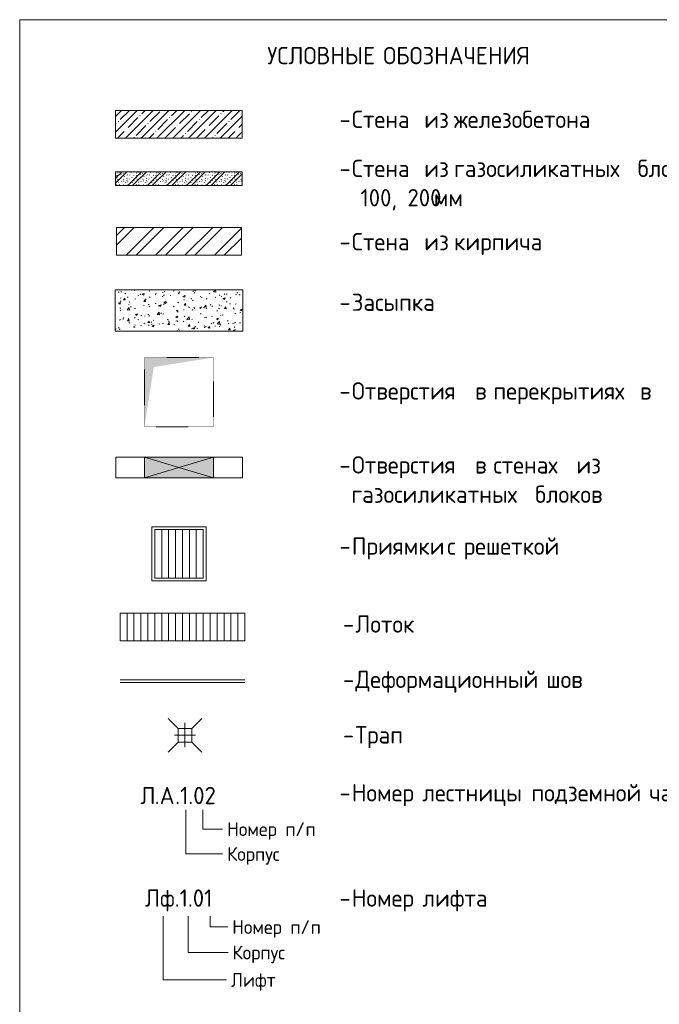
# Model space of a CAD drawing. Header units: millimetres. Extents: x 86102 to 162330, y -10965 to 131946.
# Tile 2 of 52: x 154809 to 159426, y -3391 to 3715. Entities that reach past the tile are written whole.
import ezdxf

# ---------------------------------------------------------------- set-up
doc = ezdxf.new("R2010")
doc.units = ezdxf.units.MM
doc.linetypes.add('2_Пунктир_ 0_6 мм', pattern=[1.2, 0.6, -0.6])
for name, color, linetype, lineweight in [('A-DETL', 7, 'Continuous', 25), ('A-DETL-GENF', 7, 'Continuous', 13), ('A-DETL-THIN', 7, 'Continuous', 5), ('A-GLAZ', 7, 'Continuous', 13), ('A-WALL', 7, 'Continuous', 13), ('A-WALL-PATT', 7, 'Continuous', 13), ('G-ANNO-TEXT', 7, 'Continuous', 5)]:
    doc.layers.add(name, color=color, linetype=linetype, lineweight=lineweight)
doc.styles.add('GOST Common', font='GOST_Common.ttf', dxfattribs={"height": 100})
doc.styles.add('GOST Common_4', font='GOST_Common.ttf', dxfattribs={"height": 125})

# ---------------------------------------------------------------- blocks, each defined once
blk = doc.blocks.new('Family - ___-2855987-Условные обозначения Маркировочные планы_вертикаль')
at = {"layer": 'A-WALL-PATT', "lineweight": 5}
h = blk.add_hatch(dxfattribs=at)
h.set_pattern_fill('FP_6', color=256, style=0, pattern_type=2)
h.set_pattern_definition([(45, (0, 0), (-57.0246, 57.0246), []), (45, (57.025, 0), (-57.0246, 57.0246), [100.806, -20.161, 1.676, -18.485])])
h.paths.add_polyline_path([(3841.9, 2859.7), (3841.9, 3059.7), (2927.5, 3059.7), (2927.5, 2859.7)])
at = {"layer": 'A-WALL'}
for p, q in [((3841.9, 3059.7), (2927.5, 3059.7)), ((2927.5, 3059.7), (2927.5, 2859.7)), ((3841.9, 2859.7), (3841.9, 3059.7)), ((2927.5, 2859.7), (3841.9, 2859.7))]:
    blk.add_line(p, q, dxfattribs=at)
blk = doc.blocks.new('Family - ___-2855989-Условные обозначения Маркировочные планы_вертикаль')
at = {"layer": 'A-WALL-PATT', "lineweight": 5}
h = blk.add_hatch(dxfattribs=at)
h.set_pattern_fill('FP_7', color=256, style=0, pattern_type=2)
h.set_pattern_definition([(135, (75.14, 94.32), (-141.4214, 1e-14), [2.5, -197.5]), (135, (87.45, 118.68), (-141.4214, 1e-14), [2.5, -197.5]), (135, (105.98, 118.27), (-141.4214, 1e-14), [2.5, -197.5]), (135, (57.48, 111.98), (-141.4214, 1e-14), [2.5, -197.5]), (135, (38.77, 111.98), (-141.4214, 1e-14), [2.5, -197.5]), (135, (28.72, 92.26), (-141.4214, 1e-14), [2.5, -197.5]), (135, (33.11, 71.45), (-141.4214, 1e-14), [2.5, -197.5]), (135, (53.67, 80.5), (-141.4214, 1e-14), [2.5, -197.5]), (135, (49.54, 65.47), (-141.4214, 1e-14), [2.5, -197.5]), (135, (11.3, 68.23), (-141.4214, 1e-14), [2.5, -197.5]), (135, (10.58, 84.04), (-141.4214, 1e-14), [2.5, -197.5]), (135, (23.07, 48.06), (-141.4214, 1e-14), [2.5, -197.5]), (135, (1.77, 37.3), (-141.4214, 1e-14), [2.5, -197.5]), (135, (20.15, 23.78), (-141.4214, 1e-14), [2.5, -197.5]), (135, (19.88, 9.23), (-141.4214, 1e-14), [2.5, -197.5]), (135, (38.47, 18.64), (-141.4214, 1e-14), [2.5, -197.5]), (135, (57.09, 31.2), (-141.4214, 1e-14), [2.5, -197.5]), (135, (69.94, 45.09), (-141.4214, 1e-14), [2.5, -197.5]), (135, (70.72, 7.91), (-141.4214, 1e-14), [2.5, -197.5]), (135, (94.34, 13.36), (-141.4214, 1e-14), [2.5, -197.5]), (135, (88.07, 25.68), (-141.4214, 1e-14), [2.5, -197.5]), (135, (88.51, 0), (-141.4214, 1e-14), [2.5, -197.5]), (135, (138.31, 4.11), (-141.4214, 1e-14), [2.5, -197.5]), (135, (135.6, 15.86), (-141.4214, 1e-14), [2.5, -197.5]), (135, (134.14, 59.83), (-141.4214, 1e-14), [2.5, -197.5]), (135, (118.96, 50.98), (-141.4214, 1e-14), [2.5, -197.5]), (135, (118.96, 79.14), (-141.4214, 1e-14), [2.5, -197.5]), (135, (130.2, 102.18), (-141.4214, 1e-14), [2.5, -197.5]), (135, (137.77, 117.7), (-141.4214, 1e-14), [2.5, -197.5]), (135, (58.81, 134.48), (-141.4214, 1e-14), [2.5, -197.5]), (135, (101.81, 136.91), (-141.4214, 1e-14), [2.5, -197.5]), (135, (23.62, 139.65), (-141.4214, 1e-14), [2.5, -197.5]), (135, (11.6, 133.08), (-141.4214, 1e-14), [2.5, -197.5]), (135, (21.39, 116.26), (-141.4214, 1e-14), [2.5, -197.5]), (135, (88.88, 45.28), (-141.4214, 1e-14), [2.5, -197.5]), (135, (90.56, 60.9), (-141.4214, 1e-14), [2.5, -197.5]), (135, (103.36, 86.03), (-141.4214, 1e-14), [2.5, -197.5]), (135, (71.57, 68.31), (-141.4214, 1e-14), [2.5, -197.5]), (135, (105.76, 65.93), (-141.4214, 1e-14), [2.5, -197.5]), (135, (40.73, 47.55), (-141.4214, 1e-14), [2.5, -197.5]), (135, (117.56, 30.23), (-141.4214, 1e-14), [2.5, -197.5]), (135, (121.12, 2.44), (-141.4214, 1e-14), [2.5, -197.5]), (45, (0, 53.03), (-141.4214, 0), []), (45, (53.03, 0), (-141.4214, 0), []), (45, (88.39, 0), (-141.4214, 0), []), (45, (0, 88.39), (-141.4214, 0), [])])
h.paths.add_polyline_path([(3841.7, 2517.7), (3841.7, 2617.7), (2927.3, 2617.7), (2927.3, 2517.7)])
at = {"layer": 'A-WALL'}
for p, q in [((3841.7, 2617.7), (2927.3, 2617.7)), ((2927.3, 2617.7), (2927.3, 2517.7)), ((3841.7, 2517.7), (3841.7, 2617.7)), ((2927.3, 2517.7), (3841.7, 2517.7))]:
    blk.add_line(p, q, dxfattribs=at)
blk = doc.blocks.new('Family - ___-2855993-Условные обозначения Маркировочные планы_вертикаль')
at = {"layer": 'A-DETL-GENF', "true_color": 0x808080}
h = blk.add_hatch(color=8, dxfattribs=at)
h.paths.add_polyline_path([(3385.4, 408.2), (3635.4, 408.2), (3385.4, 483), (3135.8, 408.2)])
h.paths.add_polyline_path([(3635.4, 558.2), (3135.8, 558.2), (3385.8, 483.3)])
h.paths.add_polyline_path([(3635.4, 408.2), (3635.8, 408.2), (3635.4, 558.2)])
at = {"layer": 'A-DETL-GENF'}
for p, q in [((3635.8, 558.2), (3135.8, 558.2)), ((3635.8, 408.2), (3635.8, 558.2)), ((3135.8, 408.2), (3635.8, 408.2))]:
    blk.add_line(p, q, dxfattribs=at)
at = {"layer": 'A-GLAZ'}
blk.add_line((3635.8, 558.2), (3635.8, 408.2), dxfattribs=at)
at = {"layer": 'A-WALL'}
for p, q in [((3135.8, 558.2), (2928.6, 558.2)), ((2928.6, 558.2), (2928.6, 408.2)), ((3635.8, 558.2), (3135.8, 558.2)), ((3843, 558.2), (3635.8, 558.2)), ((3843, 408.2), (3843, 558.2)), ((2928.6, 408.2), (3135.8, 408.2)), ((3135.8, 408.2), (3635.8, 408.2)), ((3635.8, 408.2), (3843, 408.2))]:
    blk.add_line(p, q, dxfattribs=at)

msp = doc.modelspace()

# ---------------------------------------------------------------- hatches: boundary and pattern name
at = {"layer": 'A-DETL-GENF', "lineweight": 5}
h = msp.add_hatch(dxfattribs=at)
h.set_pattern_fill('FP_9', color=256, style=0, pattern_type=2)
h.set_pattern_definition([(45, (152572.92, 0), (-106.066, 106.066), []), (45, (152572.92, 70.7), (-106.066, 106.066), [])])
h.paths.add_polyline_path([(156408.531149, 2014.667897), (156408.531149, 2214.667897), (155508.531149, 2214.667897), (155508.531149, 2014.667897)])
h = msp.add_hatch(dxfattribs=at)
h.set_pattern_fill('FP_8', color=256, style=0, pattern_type=2)
h.set_pattern_definition([(50, (152572.92, 0), (145.7474, -12.7507), [15.24, -167.64]), (355, (152572.92, 0), (-28.194, 152.846), [12.192, -134.112]), (100.451, (152585.07, -1.06), (117.554, 140.0937), [12.952, -142.472]), (46.184, (152572.92, 40.64), (216.8635, -33.634), [22.86, -251.46]), (96.636, (152591, 37.84), (189.922, 197.942), [19.428, -213.708]), (351.184, (152572.92, 40.64), (189.925, 197.94), [18.288, -201.168]), (21, (152593.24, 30.48), (121.292, -81.8118), [15.24, -167.64]), (326, (152593.24, 30.48), (49.442, 147.3507), [12.192, -134.112]), (71.451, (152603.35, 23.66), (170.734, 65.5375), [12.952, -142.472]), (37.5, (152572.92, 0), (2.47086, 67.64346), [6.706, -125.781, 6.706, -129.438, -134.62]), (37.5, (152572.92, 0), (2.47086, 67.64346), [-268.63, 6.706, -127.914]), (7.5, (152572.92, 0), (53.4554, 80.144), [6.706, -70.917, 6.706, -122.733, -51.308]), (7.5, (152572.92, 0), (53.4554, 80.144), [-207.061, 6.706, -44.602]), (327.5, (152527.61, 0), (108.4723, -4.58285), [6.706, -44.094, 6.706, -151.79, -210.312]), (327.5, (152527.61, 0), (108.4723, -4.58285), [-209.296, 6.706, -203.606]), (317.5, (152507.29, 0), (118.503, 20.3417), [6.706, -59.334, 6.706, -98.552, -149.352]), (317.5, (152507.29, 0), (118.503, 20.3417), [-171.298, 6.706, -142.646])])
h.paths.add_polyline_path([(156418.531149, 1466.191472), (156418.531149, 1766.191472), (155498.531149, 1766.191472), (155498.531149, 1466.191472)])
at = {"layer": 'A-DETL-GENF', "true_color": 0x808080}
for points in [[(155708.531149, 776.55891), (155776.895517, 1208.194542), (156208.531149, 1276.55891), (155708.531149, 1276.55891)], [(155708.737242, 408.171622), (155958.325056, 483.295277), (155708.737242, 558.171622)], [(156208.325056, 408.171622), (156208.325056, 558.171622), (155958.325056, 483.171622)]]:
    msp.add_hatch(color=8, dxfattribs=at).paths.add_polyline_path(points)

# ---------------------------------------------------------------- linework, layer by layer
at = {"layer": 'A-DETL', "lineweight": 13}
for p, q in [((156408.531149, 2214.667897), (155508.531149, 2214.667897)), ((155508.531149, 2214.667897), (155508.531149, 2014.667897)), ((156408.531149, 2014.667897), (156408.531149, 2214.667897)), ((155508.531149, 2014.667897), (156408.531149, 2014.667897))]:
    msp.add_line(p, q, dxfattribs=at)
at = {"layer": 'A-DETL', "lineweight": 5}
for p, q in [((156418.531149, 1766.191472), (155498.531149, 1766.191472)), ((155498.531149, 1766.191472), (155498.531149, 1466.191472)), ((156418.531149, 1466.191472), (156418.531149, 1766.191472)), ((155498.531149, 1466.191472), (156418.531149, 1466.191472)), ((155958.531149, 483.23345), (155708.737242, 558.171622)), ((155708.737242, 558.171622), (155708.737242, 408.171622)), ((156208.325056, 558.171622), (155958.325056, 483.171622)), ((156208.325056, 408.171622), (156208.325056, 558.171622)), ((155708.737242, 408.171622), (155958.531149, 483.109794)), ((155958.325056, 483.171622), (156208.325056, 408.171622)), ((156153.531149, 55.39154), (155763.531149, 55.39154)), ((155763.531149, -334.60846), (155763.531149, 55.39154)), ((155783.531149, -314.60846), (155783.531149, 35.39154)), ((156133.531149, 35.39154), (155783.531149, 35.39154)), ((156133.531149, -314.60846), (156133.531149, 35.39154)), ((156153.531149, -334.60846), (156153.531149, 55.39154)), ((156153.531149, -334.60846), (155763.531149, -334.60846)), ((156133.531149, -314.60846), (155783.531149, -314.60846)), ((155533.531149, -769.16998), (155533.531149, -569.16998)), ((156433.531149, -569.16998), (155533.531149, -569.16998)), ((155583.531149, -769.16998), (155583.531149, -569.16998)), ((155633.531149, -769.16998), (155633.531149, -569.16998)), ((155683.531149, -769.16998), (155683.531149, -569.16998)), ((155733.531149, -769.16998), (155733.531149, -569.16998)), ((155783.531149, -769.16998), (155783.531149, -569.16998)), ((155833.531149, -769.16998), (155833.531149, -569.16998)), ((155883.531149, -769.16998), (155883.531149, -569.16998)), ((155933.531149, -769.16998), (155933.531149, -569.16998)), ((155983.531149, -769.16998), (155983.531149, -569.16998)), ((156033.531149, -769.16998), (156033.531149, -569.16998)), ((156083.531149, -769.16998), (156083.531149, -569.16998)), ((156133.531149, -769.16998), (156133.531149, -569.16998)), ((156183.531149, -769.16998), (156183.531149, -569.16998)), ((156233.531149, -769.16998), (156233.531149, -569.16998)), ((156283.531149, -769.16998), (156283.531149, -569.16998)), ((156333.531149, -769.16998), (156333.531149, -569.16998)), ((156383.531149, -769.16998), (156383.531149, -569.16998)), ((156433.531149, -769.16998), (156433.531149, -569.16998)), ((156433.531149, -769.16998), (155533.531149, -769.16998))]:
    msp.add_line(p, q, dxfattribs=at)
at = {"layer": 'A-DETL', "linetype": '2_Пунктир_ 0_6 мм', "lineweight": 5}
for p, q in [((155708.531149, 1276.55891), (155708.531149, 776.55891)), ((156208.531149, 1276.55891), (155708.531149, 1276.55891)), ((156208.531149, 776.55891), (156208.531149, 1276.55891)), ((155708.531149, 776.55891), (156208.531149, 776.55891))]:
    msp.add_line(p, q, dxfattribs=at)
at = {"layer": 'A-DETL', "color": 252, "lineweight": 5, "true_color": 0x888888}
for p, q in [((155833.531149, -314.60846), (155833.531149, 35.39154)), ((155883.531149, -314.60846), (155883.531149, 35.39154)), ((155933.531149, -314.60846), (155933.531149, 35.39154)), ((155983.531149, -314.60846), (155983.531149, 35.39154)), ((156033.531149, -314.60846), (156033.531149, 35.39154)), ((156083.531149, -314.60846), (156083.531149, 35.39154))]:
    msp.add_line(p, q, dxfattribs=at)
at = {"layer": 'A-DETL-THIN'}
for p, q in [((154808.531149, 3714.667897), (154808.531149, -10965.332103)), ((154808.531149, 3714.667897), (160308.531149, 3714.667897)), ((155533.531149, -1049.16998), (156433.531149, -1049.16998)), ((155533.531149, -1069.16998), (156433.531149, -1069.16998)), ((155951.648253, -1399.652732), (155880.937575, -1328.942054)), ((156051.648253, -1399.652732), (156122.358931, -1328.942054)), ((155951.648253, -1399.652732), (155951.648253, -1499.652732)), ((156051.648253, -1399.652732), (155951.648253, -1399.652732)), ((156001.648253, -1359.652732), (156001.648253, -1534.652732)), ((156051.648253, -1499.652732), (156051.648253, -1399.652732)), ((155926.648253, -1449.652732), (156076.648253, -1449.652732)), ((155951.648253, -1499.652732), (155880.937575, -1570.36341)), ((155951.648253, -1499.652732), (156051.648253, -1499.652732)), ((156051.648253, -1499.652732), (156122.358931, -1570.36341))]:
    msp.add_line(p, q, dxfattribs=at)
at = {"layer": 'G-ANNO-TEXT'}
for p, q in [((156006.756499, -1987.417426), (156006.756499, -2306.361121)), ((156129.864622, -1986.800266), (156129.864622, -2126.993394)), ((156129.864622, -2126.993394), (156253.739929, -2126.993394)), ((156253.739929, -2126.993394), (156273.583679, -2126.993394)), ((156006.756499, -2306.361121), (156270.342517, -2306.361121)), ((156270.342517, -2306.361121), (156273.649809, -2306.361121)), ((155844.064656, -2754.6133), (155844.064656, -3215.221794)), ((156024.064656, -2754.6133), (156024.064656, -3017.478564)), ((156184.064656, -2754.6133), (156184.064656, -2833.220862)), ((156184.064656, -2833.220862), (156293.800717, -2833.220862)), ((156293.800717, -2833.220862), (156310.337175, -2833.220862)), ((156024.064656, -3017.478564), (156309.457397, -3017.478564)), ((156309.457397, -3017.478564), (156312.764688, -3017.478564)), ((155844.064656, -3215.221794), (156244.967201, -3215.221794)), ((156244.967201, -3215.221794), (156301.191159, -3215.221794))]:
    msp.add_line(p, q, dxfattribs=at)

# ---------------------------------------------------------------- block references
at = {"lineweight": 13}
for name in ['Family - ___-2855987-Условные обозначения Маркировочные планы_вертикаль', 'Family - ___-2855989-Условные обозначения Маркировочные планы_вертикаль', 'Family - ___-2855993-Условные обозначения Маркировочные планы_вертикаль']:
    msp.add_blockref(name, (152572.922293, 0), dxfattribs=at)

# ---------------------------------------------------------------- texts
at = {"layer": 'G-ANNO-TEXT', "attachment_point": 1}
for s, insert, char_height, width, style in [('УСЛОВНЫЕ', (156596.131541, 3518.144157), 125, 962.025, 'GOST Common_4'), ('\\fGOST Common|b0|i0|c204|p34|; ', (157389.881541, 3518.144157), 125, 52.1096875, 'GOST Common_4'), ('ОБОЗНАЧЕНИЯ', (157432.876333, 3518.144157), 125, 1322.784375, 'GOST Common_4'), ('Стена', (157206.137211, 3058.144157), 125, 581.2234375, 'GOST Common_4'), ('\\fGOST Common|b0|i0|c204|p34|; ', (157685.694502, 3058.144157), 125, 52.1096875, 'GOST Common_4'), ('\\fGOST Common|b0|i0|c204|p34|; ', (157900.668461, 3058.144157), 125, 52.1096875, 'GOST Common_4'), ('железобетона', (157943.663252, 3058.144157), 125, 1358.8603125, 'GOST Common_4'), ('\\fGOST Common|b0|i0|c204|p34|;-', (157116.840336, 3058.144157), 125, 108.2278125, 'GOST Common_4'), ('из', (157728.689294, 3058.144157), 125, 208.43875, 'GOST Common_4'), ('Стена', (157206.137211, 2704.144157), 125, 581.2234375, 'GOST Common_4'), ('\\fGOST Common|b0|i0|c204|p34|; ', (157685.694502, 2704.144157), 125, 52.1096875, 'GOST Common_4'), ('\\fGOST Common|b0|i0|c204|p34|; ', (157900.668461, 2704.144157), 125, 52.1096875, 'GOST Common_4'), ('\\fGOST Common|b0|i0|c204|p34|; ', (159226.892419, 2704.144157), 125, 52.1096875, 'GOST Common_4'), ('блоков', (159269.887211, 2704.144157), 125, 649.366875, 'GOST Common_4'), ('\\fGOST Common|b0|i0|c204|p34|;-', (157116.840336, 2704.144157), 125, 108.2278125, 'GOST Common_4'), ('из', (157728.689294, 2704.144157), 125, 208.43875, 'GOST Common_4'), ('газосиликатных', (157943.663252, 2704.144157), 125, 1555.27375, 'GOST Common_4'), ('  100, 200', (157116.840336, 2492.47749), 125, 825.738125, 'GOST Common_4'), ('мм', (157798.142419, 2492.47749), 125, 240.50625, 'GOST Common_4'), ('Стена', (157206.137211, 2175.08827), 125, 581.2234375, 'GOST Common_4'), ('\\fGOST Common|b0|i0|c204|p34|; ', (157685.694502, 2175.08827), 125, 52.1096875, 'GOST Common_4'), ('из', (157728.689294, 2175.08827), 125, 208.43875, 'GOST Common_4'), ('\\fGOST Common|b0|i0|c204|p34|; ', (157900.668461, 2175.08827), 125, 52.1096875, 'GOST Common_4'), ('кирпича', (157943.663252, 2175.08827), 125, 769.62, 'GOST Common_4'), ('\\fGOST Common|b0|i0|c204|p34|;-', (157116.840336, 2175.08827), 125, 108.2278125, 'GOST Common_4'), ('Засыпка', (157206.137211, 1738.144157), 125, 785.65375, 'GOST Common_4'), ('\\fGOST Common|b0|i0|c204|p34|;-', (157116.840336, 1738.144157), 125, 108.2278125, 'GOST Common_4'), ('Отверстия', (157206.137211, 1098.144157), 125, 1026.16, 'GOST Common_4'), ('\\fGOST Common|b0|i0|c204|p34|; ', (158052.803877, 1098.144157), 125, 52.1096875, 'GOST Common_4'), ('\\fGOST Common|b0|i0|c204|p34|; ', (158185.095544, 1098.144157), 125, 52.1096875, 'GOST Common_4'), ('перекрытиях', (158228.090336, 1098.144157), 125, 1230.5903125, 'GOST Common_4'), ('\\fGOST Common|b0|i0|c204|p34|; ', (159243.428877, 1098.144157), 125, 52.1096875, 'GOST Common_4'), ('\\fGOST Common|b0|i0|c204|p34|; ', (159375.720544, 1098.144157), 125, 52.1096875, 'GOST Common_4'), ('\\fGOST Common|b0|i0|c204|p34|;-', (157116.840336, 1098.144157), 125, 108.2278125, 'GOST Common_4'), ('\\fGOST Common|b0|i0|c204|p34|;в', (158095.798669, 1098.144157), 125, 108.2278125, 'GOST Common_4'), ('\\fGOST Common|b0|i0|c204|p34|;в', (159286.423669, 1098.144157), 125, 108.2278125, 'GOST Common_4'), ('Отверстия', (157206.137211, 564.144157), 125, 1026.16, 'GOST Common_4'), ('\\fGOST Common|b0|i0|c204|p34|; ', (158052.803877, 564.144157), 125, 52.1096875, 'GOST Common_4'), ('\\fGOST Common|b0|i0|c204|p34|;в', (158095.798669, 564.144157), 125, 108.2278125, 'GOST Common_4'), ('\\fGOST Common|b0|i0|c204|p34|; ', (158185.095544, 564.144157), 125, 52.1096875, 'GOST Common_4'), ('стенах', (158228.090336, 564.144157), 125, 673.4175, 'GOST Common_4'), ('\\fGOST Common|b0|i0|c204|p34|; ', (158783.715336, 564.144157), 125, 52.1096875, 'GOST Common_4'), ('из', (158826.710127, 564.144157), 125, 208.43875, 'GOST Common_4'), ('\\fGOST Common|b0|i0|c204|p34|;-', (157116.840336, 564.144157), 125, 108.2278125, 'GOST Common_4'), ('блоков', (158529.053877, 352.47749), 125, 649.366875, 'GOST Common_4'), ('газосиликатных', (157202.829919, 352.47749), 125, 1555.27375, 'GOST Common_4'), ('\\fGOST Common|b0|i0|c204|p34|; ', (158486.059086, 352.47749), 125, 52.1096875, 'GOST Common_4'), ('Приямки', (157206.137211, -21.855843), 125, 781.6453125, 'GOST Common_4'), ('\\fGOST Common|b0|i0|c204|p34|; ', (157851.059086, -21.855843), 125, 52.1096875, 'GOST Common_4'), ('\\fGOST Common|b0|i0|c204|p34|;с', (157894.053877, -21.855843), 125, 92.1940625, 'GOST Common_4'), ('\\fGOST Common|b0|i0|c204|p34|; ', (157970.121586, -21.855843), 125, 52.1096875, 'GOST Common_4'), ('решеткой', (158013.116377, -21.855843), 125, 921.940625, 'GOST Common_4'), ('\\fGOST Common|b0|i0|c204|p34|;-', (157116.840336, -21.855843), 125, 108.2278125, 'GOST Common_4'), ('Лоток', (157231.137211, -584.312736), 125, 585.231875, 'GOST Common_4'), ('\\fGOST Common|b0|i0|c204|p34|;-', (157141.840336, -584.312736), 125, 108.2278125, 'GOST Common_4'), ('Деформационный', (157231.137211, -983.648134), 125, 1619.40875, 'GOST Common_4'), ('\\fGOST Common|b0|i0|c204|p34|; ', (158567.283044, -983.648134), 125, 52.1096875, 'GOST Common_4'), ('\\fGOST Common|b0|i0|c204|p34|;-', (157141.840336, -983.648134), 125, 108.2278125, 'GOST Common_4'), ('шов', (158610.277836, -983.648134), 125, 352.7425, 'GOST Common_4'), ('Трап', (157231.137211, -1384.130887), 125, 456.961875, 'GOST Common_4'), ('\\fGOST Common|b0|i0|c204|p34|;-', (157141.840336, -1384.130887), 125, 108.2278125, 'GOST Common_4'), ('\\fGOST Common|b0|i0|c204|p34|;Л', (155680.068813, -1821.855843), 125, 124.2615625, 'GOST Common_4'), ('\\fGOST Common|b0|i0|c204|p34|;А', (155818.975063, -1821.855843), 125, 136.286875, 'GOST Common_4'), ('.1.02', (155931.422979, -1821.855843), 125, 380.8015625, 'GOST Common_4'), ('Номер', (157206.137211, -1801.855843), 125, 565.1896875, 'GOST Common_4'), ('\\fGOST Common|b0|i0|c204|p34|; ', (157672.465336, -1801.855843), 125, 52.1096875, 'GOST Common_4'), ('лестницы', (157715.460127, -1801.855843), 125, 901.8984375, 'GOST Common_4'), ('\\fGOST Common|b0|i0|c204|p34|; ', (158459.600752, -1801.855843), 125, 52.1096875, 'GOST Common_4'), ('подземной', (158502.595544, -1801.855843), 125, 978.05875, 'GOST Common_4'), ('\\fGOST Common|b0|i0|c204|p34|; ', (159309.574711, -1801.855843), 125, 52.1096875, 'GOST Common_4'), ('части', (159352.569502, -1801.855843), 125, 565.1896875, 'GOST Common_4'), ('\\fGOST Common|b0|i0|c204|p34|;-', (157116.840336, -1801.855843), 125, 108.2278125, 'GOST Common_4'), ('\\fGOST Common|b0|i0|c204|p34|;.', (155782.594854, -1821.855843), 125, 44.0928125, 'GOST Common_4'), ('Номер', (156306.083679, -2076.993394), 100, 464.97875, 'GOST Common'), ('\\fGOST Common|b0|i0|c204|p34|; ', (156689.729512, -2076.993394), 100, 44.0928125, 'GOST Common'), ('\\fGOST Common|b0|i0|c204|p34|;п', (156726.10972, -2076.993394), 100, 88.185625, 'GOST Common'), ('\\fGOST Common|b0|i0|c204|p34|;/', (156798.870137, -2076.993394), 100, 88.185625, 'GOST Common'), ('\\fGOST Common|b0|i0|c204|p34|;п', (156871.630554, -2076.993394), 100, 88.185625, 'GOST Common'), ('Корпус', (156306.149809, -2256.361121), 100, 525.1053125, 'GOST Common'), ('Лф', (155713.141729, -2561.855843), 125, 260.5484375, 'GOST Common_4'), ('лифта', (157715.460127, -2561.855843), 125, 609.2825, 'GOST Common_4'), ('.1.01', (155928.115688, -2561.855843), 125, 348.7340625, 'GOST Common_4'), ('Номер', (157206.137211, -2561.855843), 125, 565.1896875, 'GOST Common_4'), ('\\fGOST Common|b0|i0|c204|p34|; ', (157672.465336, -2561.855843), 125, 52.1096875, 'GOST Common_4'), ('\\fGOST Common|b0|i0|c204|p34|;-', (157116.840336, -2561.855843), 125, 108.2278125, 'GOST Common_4'), ('Номер', (156342.837175, -2783.220862), 100, 464.97875, 'GOST Common'), ('\\fGOST Common|b0|i0|c204|p34|; ', (156726.483008, -2783.220862), 100, 44.0928125, 'GOST Common'), ('\\fGOST Common|b0|i0|c204|p34|;п', (156762.863217, -2783.220862), 100, 88.185625, 'GOST Common'), ('\\fGOST Common|b0|i0|c204|p34|;/', (156835.623633, -2783.220862), 100, 88.185625, 'GOST Common'), ('\\fGOST Common|b0|i0|c204|p34|;п', (156908.38405, -2783.220862), 100, 88.185625, 'GOST Common'), ('Корпус', (156345.264688, -2967.478564), 100, 525.1053125, 'GOST Common'), ('Лифт', (156333.691159, -3165.221794), 100, 400.84375, 'GOST Common')]:
    msp.add_mtext(s, dxfattribs=dict(at, insert=insert, char_height=char_height, width=width, style=style))

doc.saveas('drawing.dxf')
